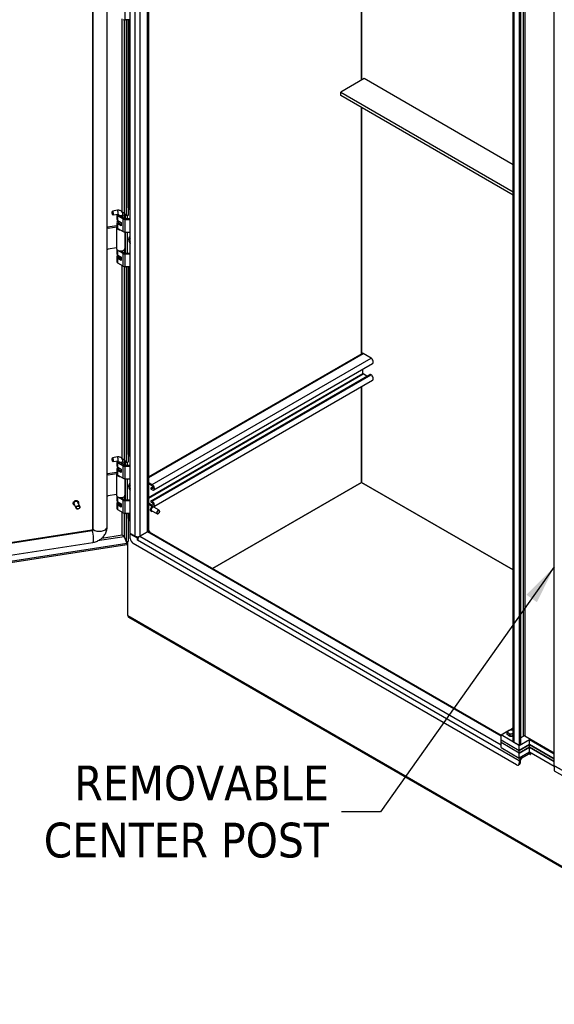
# Model space of a CAD drawing. Extents: x 784 to 1207, y 24 to 294.
# Tile 167 of 217: x 1127 to 1154, y 93 to 142. Entities that reach past the tile are written whole.
import ezdxf

# ---------------------------------------------------------------- set-up
doc = ezdxf.new("R2010")
doc.units = 0
doc.header["$LTSCALE"] = 4
doc.header["$MEASUREMENT"] = 0
doc.layers.get('0').update_dxf_attribs({"linetype": 'CONTINUOUS'})
doc.styles.add('ROMANS', font='romans.shx')
doc.dimstyles.new('Default (ANSI)$7', dxfattribs={"dimscale": 20, "dimtxt": 0.07, "dimasz": 0.098425, "dimexe": 0.125, "dimexo": 0.0625, "dimgap": 0.031496, "dimtad": 0, "dimtih": 1, "dimtoh": 1, "dimrnd": 1e-08, "dimzin": 0, "dimdsep": 46, "dimtxsty": 'ROMANS', "dimblk": 'Filled-1', "dimcen": 0.09, "dimdle": 0.393701, "dimclrd": 256, "dimclre": 256, "dimclrt": 256, "dimadec": 0, "dimazin": 0, "dimtfac": 0.928571, "dimtofl": 0, "dimtmove": 0, "dimatfit": 3, "dimfxl": 1, "dimtolj": 1, "dimtzin": 0, "dimlwd": -1, "dimlwe": -1, "dimarcsym": 0})

# ---------------------------------------------------------------- blocks, each defined once
blk = doc.blocks.new('Filled-1')
at = {"color": 0}
for p, q in [((0, 0), (-1, 0.179)), ((-1, 0.179), (-1, -0.179)), ((-1, 0), (0, 0)), ((-1, -0.179), (0, 0))]:
    blk.add_line(p, q, dxfattribs=at)
at = {"color": 0, "flags": 128}
blk.add_lwpolyline([(-1, -0.179), (0, 0), (-1, 0.179), (-1, -0.179)], dxfattribs=at)
at = {"color": 0}
blk.add_solid([(-1, -0.179), (0, 0), (-1, 0.179), (-1, -0.179)], dxfattribs=at)

msp = doc.modelspace()

# ---------------------------------------------------------------- linework, layer by layer
for p, q in [((1130.332, 116.745), (1130.332, 170.695)), ((1130.346, 116.716), (1130.346, 170.668)), ((1131.051, 116.827), (1131.051, 170.778)), ((1131.051, 116.825), (1131.051, 170.776)), ((1132.217, 116.52), (1132.217, 170.527)), ((1132.468, 116.374), (1132.468, 170.382)), ((1132.701, 170.326), (1132.701, 116.374)), ((1133.081, 116.593), (1133.081, 170.107)), ((1133.129, 170.079), (1133.129, 116.661)), ((1151.535, 106.037), (1151.535, 158.736)), ((1151.576, 158.712), (1151.576, 105.98)), ((1151.846, 158.556), (1151.846, 105.824)), ((1151.907, 158.592), (1151.907, 105.86)), ((1152.054, 106.299), (1152.054, 158.676)), ((1152.128, 158.719), (1152.128, 106.299)), ((1153.614, 104.804), (1153.614, 157.536)), ((1143.89, 139.377), (1143.89, 149.865)), ((1143.89, 149.865), (1143.89, 139.377)), ((1131.949, 142.406), (1131.949, 143.044)), ((1131.806, 132.711), (1131.806, 142.456)), ((1131.901, 142.411), (1131.901, 132.663)), ((1132.217, 142.406), (1131.949, 142.406)), ((1132.02, 132.539), (1132.02, 142.406)), ((1132.104, 142.406), (1132.104, 132.552)), ((1132.116, 132.933), (1132.116, 142.406)), ((1132.176, 142.406), (1132.176, 132.936)), ((1144.013, 139.448), (1142.835, 138.767)), ((1151.535, 135.105), (1144.013, 139.448)), ((1142.835, 138.767), (1151.535, 133.744)), ((1142.835, 138.597), (1142.835, 138.767)), ((1151.535, 133.574), (1142.835, 138.597)), ((1143.89, 125.584), (1143.89, 137.988)), ((1143.89, 137.988), (1143.89, 125.584)), ((1131.31, 132.761), (1131.316, 132.77)), ((1131.564, 132.811), (1131.321, 132.773)), ((1131.338, 132.576), (1131.347, 132.569)), ((1131.596, 132.605), (1131.352, 132.568)), ((1131.532, 132.595), (1131.532, 132.37)), ((1131.59, 132.523), (1131.651, 132.558)), ((1131.627, 132.579), (1131.627, 132.602)), ((1131.651, 132.558), (1131.912, 132.407)), ((1131.872, 132.685), (1131.827, 132.66)), ((1131.835, 132.579), (1131.835, 132.604)), ((1131.93, 132.604), (1131.93, 132.401)), ((1131.98, 132.399), (1131.98, 132.626)), ((1131.98, 132.626), (1132.02, 132.539)), ((1132.127, 132.939), (1132.104, 132.926)), ((1132.118, 132.899), (1132.179, 132.934)), ((1132.118, 132.899), (1132.217, 132.842)), ((1132.179, 132.934), (1132.217, 132.912)), ((1131.532, 132.2), (1131.532, 131.966)), ((1131.59, 132.289), (1131.59, 132.523)), ((1131.59, 132.523), (1131.851, 132.372)), ((1131.59, 132.289), (1131.76, 132.191)), ((1131.59, 132.119), (1131.651, 132.154)), ((1131.76, 132.02), (1131.59, 132.119)), ((1131.59, 131.885), (1131.59, 132.119)), ((1131.627, 132.175), (1131.627, 132.268)), ((1131.651, 132.154), (1131.76, 132.091)), ((1131.76, 132.495), (1131.76, 132.541)), ((1131.76, 132.541), (1131.783, 132.493)), ((1131.76, 132.191), (1131.76, 132.02)), ((1131.76, 132.137), (1131.76, 132.137)), ((1131.76, 132.091), (1131.76, 132.137)), ((1131.783, 132.482), (1131.783, 132.493)), ((1131.851, 132.372), (1131.912, 132.407)), ((1131.851, 131.734), (1131.851, 132.372)), ((1131.949, 132.399), (1132.217, 132.399)), ((1131.949, 132.349), (1131.949, 132.399)), ((1131.949, 132.349), (1132.217, 132.349)), ((1131.949, 131.711), (1131.949, 132.349)), ((1132.104, 132.552), (1132.02, 132.539)), ((1132.064, 132.546), (1132.064, 132.399)), ((1131.068, 131.969), (1131.532, 132.041)), ((1131.094, 131.914), (1131.068, 131.969)), ((1131.094, 131.914), (1131.532, 131.981)), ((1131.518, 131.945), (1131.518, 130.882)), ((1131.532, 131.971), (1131.524, 131.972)), ((1131.59, 131.885), (1131.851, 131.734)), ((1131.943, 131.711), (1131.943, 130.882)), ((1131.949, 131.711), (1132.217, 131.711)), ((1131.98, 130.655), (1131.98, 131.711)), ((1132.064, 131.711), (1132.064, 130.655)), ((1131.518, 130.916), (1131.094, 130.85)), ((1131.532, 130.839), (1131.532, 130.627)), ((1131.59, 130.779), (1131.6, 130.785)), ((1131.851, 130.628), (1131.59, 130.779)), ((1131.59, 130.545), (1131.59, 130.779)), ((1131.747, 130.759), (1131.912, 130.664)), ((1131.76, 130.752), (1131.76, 130.76)), ((1131.783, 130.749), (1131.777, 130.762)), ((1131.783, 130.739), (1131.783, 130.749)), ((1131.851, 130.628), (1131.912, 130.664)), ((1131.851, 129.991), (1131.851, 130.628)), ((1131.93, 130.839), (1131.93, 130.657)), ((1131.949, 130.605), (1131.949, 130.655)), ((1131.949, 130.655), (1132.217, 130.655)), ((1132.217, 130.605), (1131.949, 130.605)), ((1131.949, 129.967), (1131.949, 130.605)), ((1131.532, 130.456), (1131.532, 130.223)), ((1131.63, 130.427), (1131.572, 130.524)), ((1131.59, 130.545), (1131.76, 130.447)), ((1131.59, 130.375), (1131.651, 130.41)), ((1131.76, 130.277), (1131.59, 130.375)), ((1131.59, 130.141), (1131.59, 130.375)), ((1131.851, 129.991), (1131.59, 130.141)), ((1131.628, 130.43), (1131.628, 130.431)), ((1131.651, 130.41), (1131.76, 130.348)), ((1131.676, 130.406), (1131.663, 130.404)), ((1131.666, 130.487), (1131.666, 130.501)), ((1131.666, 130.487), (1131.678, 130.478)), ((1131.678, 130.477), (1131.673, 130.474)), ((1131.678, 130.464), (1131.678, 130.494)), ((1131.715, 130.473), (1131.715, 130.382)), ((1131.76, 130.447), (1131.76, 130.277)), ((1131.76, 130.393), (1131.76, 130.394)), ((1131.76, 130.348), (1131.76, 130.394)), ((1131.806, 120.272), (1131.806, 130.017)), ((1131.901, 129.972), (1131.901, 120.225)), ((1132.217, 129.967), (1131.949, 129.967)), ((1132.02, 120.1), (1132.02, 129.967)), ((1132.104, 129.967), (1132.104, 120.113)), ((1132.116, 120.494), (1132.116, 129.967)), ((1132.176, 129.967), (1132.176, 120.497)), ((1133.129, 119.371), (1143.912, 125.597)), ((1133.129, 119.336), (1143.964, 125.591)), ((1133.318, 118.98), (1144.366, 125.359)), ((1144.366, 125.359), (1143.964, 125.591)), ((1133.398, 118.71), (1144.446, 125.089)), ((1143.953, 124.577), (1143.953, 124.804)), ((1133.129, 118.328), (1143.953, 124.577)), ((1133.129, 118.302), (1143.964, 124.558)), ((1133.264, 118.157), (1144.312, 124.536)), ((1133.286, 118.155), (1144.334, 124.534)), ((1133.318, 118.137), (1144.366, 124.515)), ((1133.398, 117.867), (1144.446, 124.246)), ((1144.157, 124.446), (1143.964, 124.558)), ((1144.366, 124.515), (1144.334, 124.534)), ((1143.89, 119.092), (1143.89, 123.925)), ((1143.89, 123.925), (1143.89, 119.092)), ((1131.31, 120.322), (1131.316, 120.331)), ((1131.564, 120.372), (1131.321, 120.335)), ((1131.596, 120.166), (1131.352, 120.129)), ((1131.532, 120.157), (1131.532, 119.931)), ((1131.627, 120.141), (1131.627, 120.163)), ((1131.872, 120.246), (1131.827, 120.221)), ((1131.835, 120.141), (1131.835, 120.165)), ((1131.93, 120.165), (1131.93, 119.962)), ((1131.98, 120.187), (1132.02, 120.1)), ((1131.98, 119.96), (1131.98, 120.187)), ((1132.127, 120.5), (1132.104, 120.487)), ((1132.118, 120.46), (1132.179, 120.495)), ((1132.118, 120.46), (1132.217, 120.403)), ((1132.179, 120.495), (1132.217, 120.473)), ((1131.338, 120.137), (1131.347, 120.13)), ((1131.532, 119.761), (1131.532, 119.527)), ((1131.59, 120.084), (1131.651, 120.119)), ((1131.59, 119.85), (1131.59, 120.084)), ((1131.59, 120.084), (1131.851, 119.933)), ((1131.59, 119.85), (1131.76, 119.752)), ((1131.59, 119.68), (1131.651, 119.715)), ((1131.76, 119.582), (1131.59, 119.68)), ((1131.59, 119.446), (1131.59, 119.68)), ((1131.627, 119.737), (1131.627, 119.829)), ((1131.651, 120.119), (1131.912, 119.969)), ((1131.651, 119.715), (1131.76, 119.652)), ((1131.76, 120.056), (1131.76, 120.102)), ((1131.76, 120.102), (1131.783, 120.054)), ((1131.76, 119.752), (1131.76, 119.582)), ((1131.76, 119.698), (1131.76, 119.698)), ((1131.76, 119.652), (1131.76, 119.698)), ((1131.783, 120.043), (1131.783, 120.054)), ((1131.851, 119.933), (1131.912, 119.969)), ((1131.851, 119.295), (1131.851, 119.933)), ((1131.949, 119.96), (1132.217, 119.96)), ((1131.949, 119.91), (1131.949, 119.96)), ((1131.949, 119.91), (1132.217, 119.91)), ((1131.949, 119.272), (1131.949, 119.91)), ((1132.104, 120.113), (1132.02, 120.1)), ((1132.064, 120.107), (1132.064, 119.96)), ((1131.068, 119.53), (1131.532, 119.602)), ((1131.094, 119.475), (1131.068, 119.53)), ((1131.094, 119.475), (1131.532, 119.542)), ((1131.518, 119.506), (1131.518, 118.443)), ((1131.532, 119.532), (1131.524, 119.533)), ((1131.59, 119.446), (1131.851, 119.295)), ((1131.943, 119.272), (1131.943, 118.443)), ((1131.949, 119.272), (1132.217, 119.272)), ((1131.98, 118.216), (1131.98, 119.272)), ((1132.064, 119.272), (1132.064, 118.216)), ((1133.129, 119.089), (1133.318, 118.98)), ((1133.318, 118.908), (1133.129, 119.017)), ((1133.263, 118.811), (1133.356, 118.865)), ((1133.286, 118.809), (1133.362, 118.853)), ((1133.286, 118.809), (1133.318, 118.79)), ((1133.318, 118.718), (1133.286, 118.737)), ((1133.318, 118.79), (1133.369, 118.82)), ((1136.37, 114.75), (1143.89, 119.092)), ((1143.89, 119.092), (1136.37, 114.75)), ((1143.89, 119.092), (1151.535, 114.678)), ((1151.535, 114.678), (1143.89, 119.092)), ((1131.518, 118.477), (1131.094, 118.412)), ((1131.532, 118.4), (1131.532, 118.188)), ((1131.59, 118.34), (1131.6, 118.346)), ((1131.851, 118.19), (1131.59, 118.34)), ((1131.59, 118.106), (1131.59, 118.34)), ((1131.747, 118.321), (1131.912, 118.225)), ((1131.76, 118.313), (1131.76, 118.321)), ((1131.783, 118.311), (1131.777, 118.323)), ((1131.783, 118.3), (1131.783, 118.311)), ((1131.851, 118.19), (1131.912, 118.225)), ((1131.851, 117.552), (1131.851, 118.19)), ((1131.93, 118.4), (1131.93, 118.218)), ((1131.949, 118.166), (1131.949, 118.216)), ((1131.949, 118.216), (1132.217, 118.216)), ((1132.217, 118.166), (1131.949, 118.166)), ((1131.949, 117.528), (1131.949, 118.166)), ((1129.342, 117.991), (1129.341, 117.994)), ((1129.476, 117.787), (1129.377, 118.002)), ((1129.665, 117.875), (1129.566, 118.09)), ((1129.597, 118.109), (1129.595, 118.112)), ((1131.532, 118.018), (1131.532, 117.784)), ((1131.63, 117.988), (1131.572, 118.085)), ((1131.59, 118.106), (1131.76, 118.008)), ((1131.59, 117.936), (1131.651, 117.972)), ((1131.76, 117.838), (1131.59, 117.936)), ((1131.59, 117.702), (1131.59, 117.936)), ((1131.851, 117.552), (1131.59, 117.702)), ((1131.628, 117.991), (1131.628, 117.992)), ((1131.651, 117.972), (1131.76, 117.909)), ((1131.676, 117.967), (1131.663, 117.965)), ((1131.666, 118.048), (1131.666, 118.062)), ((1131.666, 118.048), (1131.678, 118.039)), ((1131.678, 118.038), (1131.673, 118.035)), ((1131.678, 118.026), (1131.678, 118.055)), ((1131.715, 118.034), (1131.715, 117.943)), ((1131.76, 118.008), (1131.76, 117.838)), ((1131.76, 117.955), (1131.76, 117.955)), ((1131.76, 117.909), (1131.76, 117.955)), ((1133.129, 118.055), (1133.318, 117.947)), ((1133.318, 117.875), (1133.129, 117.983)), ((1133.286, 118.155), (1133.318, 118.137)), ((1133.318, 118.064), (1133.286, 118.083)), ((1133.318, 117.947), (1133.369, 117.976)), ((1133.67, 117.685), (1133.398, 117.842)), ((1131.806, 116.441), (1131.806, 117.578)), ((1131.901, 117.533), (1131.901, 116.346)), ((1132.217, 117.528), (1131.949, 117.528)), ((1132.02, 116.089), (1132.02, 117.528)), ((1132.104, 117.528), (1132.104, 116.102)), ((1132.104, 117.295), (1132.116, 117.301)), ((1132.116, 117.275), (1132.104, 117.281)), ((1132.104, 117.199), (1132.133, 117.216)), ((1132.217, 117.121), (1132.104, 117.186)), ((1132.116, 117.263), (1132.116, 117.528)), ((1132.176, 117.528), (1132.176, 117.18)), ((1132.217, 117.156), (1132.176, 117.18)), ((1133.271, 117.633), (1133.267, 117.635)), ((1133.566, 117.504), (1133.294, 117.661)), ((1133.627, 117.515), (1133.618, 117.509)), ((1133.692, 117.626), (1133.692, 117.637)), ((1106.622, 113.041), (1130.275, 116.701)), ((1106.625, 113.004), (1130.296, 116.666)), ((1131.901, 116.345), (1130.567, 116.139)), ((1130.785, 116.283), (1131.806, 116.441)), ((1131.901, 116.346), (1132.02, 116.089)), ((1131.901, 116.345), (1132.047, 116.03)), ((1132.468, 116.374), (1132.217, 116.52)), ((1132.217, 116.484), (1132.247, 116.502)), ((1132.585, 116.272), (1132.217, 116.484)), ((1132.217, 116.264), (1132.217, 116.484)), ((1132.578, 116.346), (1132.636, 116.313)), ((1132.623, 116.294), (1132.585, 116.272)), ((1132.585, 116.172), (1132.585, 116.272)), ((1132.585, 116.172), (1132.585, 116.172)), ((1151.846, 105.052), (1132.585, 116.172)), ((1132.585, 116.172), (1132.585, 116.172)), ((1132.585, 116.172), (1132.585, 116.172)), ((1132.701, 116.374), (1133.081, 116.593)), ((1133.081, 116.593), (1132.701, 116.374)), ((1132.701, 116.374), (1150.925, 105.853)), ((1150.925, 106.291), (1133.081, 116.593)), ((1133.109, 116.606), (1133.103, 116.609)), ((1133.129, 116.665), (1133.188, 116.631)), ((1133.188, 116.631), (1133.149, 116.608)), ((1133.164, 116.602), (1150.925, 106.347)), ((1133.188, 116.631), (1133.188, 116.587)), ((1106.958, 112.078), (1132.047, 115.96)), ((1106.995, 112.155), (1132.047, 116.03)), ((1107.057, 112.464), (1130.318, 116.062)), ((1132.104, 116.102), (1132.02, 116.089)), ((1132.047, 116.03), (1132.047, 115.96)), ((1132.093, 112.376), (1132.093, 116.1)), ((1151.699, 104.846), (1132.364, 116.009)), ((1132.093, 112.376), (1165.926, 92.843)), ((1132.093, 112.376), (1132.093, 112.351)), ((1132.093, 112.351), (1132.095, 112.35)), ((1165.926, 92.774), (1132.135, 112.283)), ((1150.925, 106.356), (1151.276, 106.558)), ((1151.846, 105.824), (1150.925, 106.356)), ((1150.925, 106.101), (1150.925, 106.356)), ((1151.238, 106.384), (1151.238, 106.465)), ((1151.312, 106.341), (1151.238, 106.384)), ((1151.387, 106.298), (1151.312, 106.341)), ((1151.352, 106.602), (1151.535, 106.708)), ((1151.387, 106.298), (1151.387, 106.379)), ((1151.488, 106.314), (1151.387, 106.298)), ((1151.535, 106.321), (1151.488, 106.314)), ((1151.907, 106.214), (1152.054, 106.299)), ((1153.614, 105.441), (1152.128, 106.299)), ((1150.925, 106.101), (1151.846, 105.569)), ((1150.925, 106.101), (1151.846, 105.569)), ((1150.925, 105.973), (1150.925, 106.101)), ((1151.846, 105.442), (1150.925, 105.973)), ((1150.925, 105.718), (1150.925, 105.973)), ((1151.846, 105.442), (1150.925, 105.973)), ((1151.846, 105.824), (1151.576, 105.98)), ((1151.846, 105.824), (1152.362, 106.122)), ((1152.362, 105.867), (1151.846, 105.569)), ((1151.846, 105.569), (1152.362, 105.867)), ((1151.907, 105.86), (1151.846, 105.824)), ((1151.846, 105.569), (1151.846, 105.824)), ((1152.362, 106.122), (1153.614, 105.399)), ((1152.362, 105.867), (1152.362, 106.122)), ((1153.614, 105.144), (1152.362, 105.867)), ((1152.362, 105.867), (1153.614, 105.144)), ((1152.362, 105.739), (1152.362, 105.867)), ((1150.925, 105.718), (1151.846, 105.186)), ((1151.846, 105.442), (1152.362, 105.739)), ((1152.362, 105.739), (1151.846, 105.442)), ((1151.846, 105.442), (1151.846, 105.569)), ((1152.362, 105.484), (1151.846, 105.186)), ((1151.846, 105.186), (1151.846, 105.442)), ((1152.342, 105.473), (1151.963, 105.254)), ((1151.963, 105.183), (1152.342, 105.402)), ((1151.963, 105.254), (1151.963, 105.183)), ((1152.342, 105.402), (1152.342, 105.473)), ((1152.398, 105.37), (1152.342, 105.402)), ((1152.362, 105.739), (1153.614, 105.016)), ((1152.362, 105.484), (1152.362, 105.739)), ((1153.614, 105.016), (1152.362, 105.739)), ((1153.614, 104.761), (1152.362, 105.484)), ((1152.398, 105.37), (1152.407, 105.376)), ((1152.407, 105.458), (1152.407, 105.365)), ((1151.864, 104.871), (1151.803, 104.836)), ((1151.907, 105.087), (1151.846, 105.052)), ((1151.846, 105.052), (1151.846, 104.931)), ((1151.907, 104.967), (1151.846, 104.931)), ((1151.907, 104.967), (1151.907, 105.087)), ((1154.535, 104.272), (1153.614, 104.804)), ((1153.614, 104.804), (1153.614, 104.549)), ((1153.884, 104.648), (1153.614, 104.804)), ((1153.614, 104.549), (1154.535, 104.017))]:
    msp.add_line(p, q)
for centre, major_axis, ratio, start_param, end_param in [((1131.949, 142.486), (-0.139, 0), 0.57735, 0.785398, 1.570796), ((1131.336, 132.671), (0.016, -0.103), 0.211325, 6.065257, 9.642707), ((1131.731, 132.604), (-0.199, 0), 0.57735, 0.074459, 0.785398), ((1131.58, 132.708), (0.016, -0.103), 0.211325, 0, 3.141593), ((1131.731, 132.604), (-0.113, 0), 0.57735, 6.266476, 7.068583), ((1131.731, 132.604), (-0.104, 0), 0.57735, 0.031379, 3.141593), ((1131.731, 132.604), (0.113, 0), 0.57735, 4.974792, 6.709205), ((1131.731, 132.604), (0.199, 0), 0.57735, 4.974792, 7.068583), ((1131.731, 132.604), (-0.199, 0), 0.57735, 3.926991, 4.329755), ((1132.118, 132.814), (0.0521, -0.0902), 0.57735, 2.356194, 2.53906), ((1132.179, 132.849), (-0.0521, 0.0902), 0.57735, 5.497787, 6.283185), ((1131.731, 132.2), (-0.199, 0), 0.57735, 5.451746, 7.068583), ((1131.731, 132.37), (-0.199, 0), 0.57735, 0, 0.785398), ((1131.731, 132.2), (-0.113, 0), 0.57735, 5.895869, 7.068583), ((1131.731, 132.2), (0.113, 0), 0.57735, 4.974792, 4.975816), ((1131.949, 132.429), (0.139, 0), 0.57735, 3.926991, 4.712389), ((1131.949, 132.429), (0.0521, 0), 0.57735, 3.926991, 4.712389), ((1131.068, 131.927), (-0.0472, -0.0219), 0.788675, 4.36151, 4.715347), ((1131.094, 131.871), (0.0472, 0.0219), 0.788675, 1.219917, 2.257075), ((1131.731, 131.945), (-0.213, 0), 0.57735, 6.057803, 7.687158), ((1131.731, 131.966), (-0.199, 0), 0.57735, 0, 0.785398), ((1131.949, 131.791), (0.139, 0), 0.57735, 3.926991, 4.712389), ((1132.339, 131.24), (-0.142, 0.246), 0.57735, 6.151494, 7.985673), ((1132.332, 131.236), (-0.132, 0.229), 0.57735, 6.165701, 6.939285), ((1132.308, 131.222), (-0.098, 0.169), 0.57735, 6.220072, 7.917095), ((1132.314, 131.226), (-0.087, 0.151), 0.57735, 0.131564, 1.439233), ((1131.094, 130.893), (-0.0472, -0.0219), 0.788675, 0.182758, 1.219917), ((1131.731, 130.882), (-0.213, 0), 0.57735, 0, 1.832596), ((1131.731, 130.627), (-0.199, 0), 0.57735, 0, 0.785398), ((1131.731, 130.86), (-0.199, 0), 0.57735, 0.285566, 0.785398), ((1131.731, 130.86), (0.199, 0), 0.57735, 4.974792, 5.997619), ((1131.731, 130.882), (0.213, 0), 0.57735, 4.974188, 6.283185), ((1131.949, 130.685), (-0.139, 0), 0.57735, 0.785398, 1.570796), ((1131.949, 130.685), (0.0521, 0), 0.57735, 3.926991, 4.712389), ((1131.731, 130.456), (-0.199, 0), 0.57735, 5.64268, 7.068583), ((1131.731, 130.223), (-0.199, 0), 0.57735, 0, 0.785398), ((1131.731, 130.556), (-0.168, 0), 0.57735, 0.336017, 0.499034), ((1131.731, 130.456), (-0.113, 0), 0.57735, 0.204924, 0.785398), ((1131.731, 130.456), (-0.113, 0), 0.57735, 5.416215, 5.811591), ((1131.731, 130.441), (0.103, 0), 0.57735, 2.252696, 2.620284), ((1131.731, 130.441), (-0.0817, 0), 0.57735, 5.497787, 6.229382), ((1131.731, 130.441), (0.0817, 0), 0.57735, 3.976984, 4.513219), ((1131.731, 130.441), (0.0817, 0), 0.57735, 3.97874, 4.513219), ((1131.731, 130.464), (-0.0525, 0), 0.57735, 0, 1.257942), ((1131.731, 130.441), (-0.103, 0), 0.57735, 1.216427, 1.412495), ((1131.731, 130.456), (0.113, 0), 0.57735, 4.974792, 4.975816), ((1131.949, 130.047), (-0.139, 0), 0.57735, 0.785398, 1.570796), ((1143.964, 125.506), (-0.0521, 0.0902), 0.57735, 5.497787, 6.283185), ((1144.366, 125.228), (0.08, -0.139), 0.57735, 0, 2.356194), ((1143.964, 124.571), (-0.0079, 0.0137), 0.57735, 0.785398, 2.356194), ((1144.334, 124.498), (-0.0221, 0.0382), 0.57735, 5.497787, 6.283185), ((1144.366, 124.384), (0.08, -0.139), 0.57735, 0, 2.356194), ((1131.336, 120.232), (0.016, -0.103), 0.211325, 6.065257, 9.642707), ((1131.731, 120.165), (-0.199, 0), 0.57735, 0.074459, 0.785398), ((1131.58, 120.269), (0.016, -0.103), 0.211325, 0, 3.141593), ((1131.731, 120.165), (-0.113, 0), 0.57735, 6.266476, 7.068583), ((1131.731, 120.165), (-0.104, 0), 0.57735, 0.031379, 3.141593), ((1131.731, 120.165), (0.113, 0), 0.57735, 4.974792, 6.709205), ((1131.731, 120.165), (0.199, 0), 0.57735, 4.974792, 7.068583), ((1131.731, 120.165), (-0.199, 0), 0.57735, 3.926991, 4.329755), ((1132.118, 120.375), (0.0521, -0.0902), 0.57735, 2.356194, 2.53906), ((1132.179, 120.41), (-0.0521, 0.0902), 0.57735, 5.497787, 6.283185), ((1131.731, 119.761), (-0.199, 0), 0.57735, 5.451746, 7.068583), ((1131.731, 119.931), (-0.199, 0), 0.57735, 0, 0.785398), ((1131.731, 119.761), (-0.113, 0), 0.57735, 5.895869, 7.068583), ((1131.731, 119.761), (0.113, 0), 0.57735, 4.974792, 4.975816), ((1131.949, 119.99), (0.139, 0), 0.57735, 3.926991, 4.712389), ((1131.949, 119.99), (0.0521, 0), 0.57735, 3.926991, 4.712389), ((1131.068, 119.488), (-0.0472, -0.0219), 0.788675, 4.36151, 4.715347), ((1131.094, 119.432), (0.0472, 0.0219), 0.788675, 1.219917, 2.257075), ((1131.731, 119.506), (-0.213, 0), 0.57735, 6.057803, 7.687158), ((1131.731, 119.527), (-0.199, 0), 0.57735, 0, 0.785398), ((1131.949, 119.352), (0.139, 0), 0.57735, 3.926991, 4.712389), ((1132.339, 118.801), (-0.142, 0.246), 0.57735, 6.151494, 7.985673), ((1132.332, 118.798), (-0.132, 0.229), 0.57735, 6.165701, 6.939285), ((1132.308, 118.784), (-0.098, 0.169), 0.57735, 6.220072, 7.917095), ((1132.314, 118.787), (-0.087, 0.151), 0.57735, 0.131564, 1.439233), ((1133.286, 118.773), (-0.0221, 0.0382), 0.57735, 5.497787, 8.63938), ((1133.318, 118.849), (0.08, -0.139), 0.57735, 5.497787, 8.63938), ((1133.318, 118.849), (0.036, -0.0624), 0.57735, 5.497787, 8.63938), ((1129.468, 118.053), (-0.127, -0.059), 0.788675, 3.141593, 6.283185), ((1129.469, 118.05), (-0.127, -0.059), 0.788675, 3.141593, 6.283185), ((1129.471, 118.046), (-0.121, -0.056), 0.788675, 2.463573, 6.961205), ((1131.094, 118.454), (-0.0472, -0.0219), 0.788675, 0.182758, 1.219917), ((1131.731, 118.443), (-0.213, 0), 0.57735, 0, 1.832596), ((1131.731, 118.188), (-0.199, 0), 0.57735, 0, 0.785398), ((1131.731, 118.422), (-0.199, 0), 0.57735, 0.285566, 0.785398), ((1131.731, 118.422), (0.199, 0), 0.57735, 4.974792, 5.997619), ((1131.731, 118.443), (0.213, 0), 0.57735, 4.974188, 6.283185), ((1131.949, 118.246), (-0.139, 0), 0.57735, 0.785398, 1.570796), ((1131.949, 118.246), (0.0521, 0), 0.57735, 3.926991, 4.712389), ((1133.286, 118.119), (-0.0221, 0.0382), 0.57735, 5.497787, 8.63938), ((1129.471, 118.046), (-0.0945, -0.0439), 0.788675, 3.141593, 6.283185), ((1131.731, 118.018), (-0.199, 0), 0.57735, 5.64268, 7.068583), ((1131.731, 117.784), (-0.199, 0), 0.57735, 0, 0.785398), ((1131.731, 118.117), (-0.168, 0), 0.57735, 0.336017, 0.499034), ((1131.731, 118.018), (-0.113, 0), 0.57735, 0.204924, 0.785398), ((1131.731, 118.018), (-0.113, 0), 0.57735, 5.416215, 5.811591), ((1131.731, 118.002), (0.103, 0), 0.57735, 2.252696, 2.620284), ((1131.731, 118.002), (-0.0817, 0), 0.57735, 5.497787, 6.229382), ((1131.731, 118.002), (0.0817, 0), 0.57735, 3.976984, 4.513219), ((1131.731, 118.002), (0.0817, 0), 0.57735, 3.97874, 4.513219), ((1131.731, 118.026), (-0.0525, 0), 0.57735, 0, 1.257942), ((1131.731, 118.002), (-0.103, 0), 0.57735, 1.216427, 1.412495), ((1131.731, 118.018), (0.113, 0), 0.57735, 4.974792, 4.975816), ((1133.337, 117.757), (-0.07, -0.122), 0.57735, 3.986457, 6.283185), ((1133.341, 117.754), (-0.07, -0.122), 0.57735, 3.980408, 6.283185), ((1133.346, 117.752), (-0.067, -0.116), 0.57735, 3.906913, 6.961205), ((1133.346, 117.752), (-0.0521, -0.0902), 0.57735, 3.141593, 6.283185), ((1133.318, 118.006), (0.08, -0.139), 0.57735, 5.497787, 8.63938), ((1133.318, 118.006), (0.036, -0.0624), 0.57735, 5.497787, 8.63938), ((1133.346, 117.752), (0.067, 0.116), 0.57735, 5.605165, 6.390701), ((1133.618, 117.595), (0.0521, 0.0902), 0.57735, 5.497787, 10.210176), ((1131.949, 117.608), (-0.139, 0), 0.57735, 0.785398, 1.570796), ((1132.32, 117.263), (-0.204, 0), 0.57735, 0, 0.785398), ((1130.289, 116.607), (-0.0145, 0.094), 0.211325, 5.362011, 6.283185), ((1130.296, 116.708), (0.0472, 0.0219), 0.788675, 4.36151, 5.932306), ((1130.427, 116.745), (-0.0951, 0), 0.57735, 0, 0.551059), ((1130.66, 116.854), (0.394, 0), 0.57735, 3.792918, 6.155459), ((1130.296, 116.708), (0.709, 0.329), 0.788675, 5.728603, 5.932306), ((1130.956, 116.827), (0.0951, 0), 0.57735, 6.255725, 6.283185), ((1130.257, 116.452), (0.06, -0.389), 0.211325, 0, 2.120153), ((1132.364, 116.179), (-0.104, 0.18), 0.57735, 0.785398, 2.356194), ((1132.585, 116.442), (-0.165, 0), 0.57735, 0.785398, 2.356194), ((1132.701, 116.24), (0.082, 0.143), 0.57735, 0.785398, 2.356194), ((1132.965, 116.661), (0.165, 0), 0.57735, 5.497787, 6.283185), ((1133.081, 116.459), (0.082, 0.143), 0.57735, 0, 0.785398), ((1132.237, 112.46), (-0.102, -0.177), 0.57735, 5.497787, 6.283185), ((1151.441, 106.509), (-0.183, 0), 0.57735, 6.021386, 7.068583), ((1151.441, 106.509), (-0.183, 0), 0.57735, 4.974188, 6.021386), ((1151.441, 106.398), (-0.183, 0), 0.57735, 0.302875, 2.113807), ((1151.441, 106.509), (0.183, 0), 0.57735, 3.926991, 4.974188), ((1151.441, 106.509), (-0.183, 0), 0.57735, 4.169379, 4.974188), ((1151.441, 106.509), (0.183, 0), 0.57735, 4.974188, 5.255399), ((1152.091, 106.277), (0.0521, 0), 0.57735, 0.785398, 2.356194), ((1151.674, 106.037), (-0.139, 0), 0.57735, 0, 0.785398), ((1151.963, 105.119), (-0.082, -0.143), 0.57735, 3.926991, 5.497787), ((1152.342, 105.338), (-0.082, -0.143), 0.57735, 3.743578, 3.926991), ((1152.342, 105.338), (0.0391, 0.0677), 0.57735, 5.497787, 7.068583), ((1152.402, 105.368), (0.00326, -0.00564), 0.57735, 3.926991, 7.068583), ((1151.699, 105.016), (0.104, -0.18), 0.57735, 5.497787, 7.068583), ((1151.76, 105.052), (0.104, -0.18), 0.57735, 0, 0.785398), ((1151.963, 105.119), (0.0391, 0.0677), 0.57735, 0.785398, 2.356194)]:
    msp.add_ellipse(centre, major_axis=major_axis, ratio=ratio, start_param=start_param, end_param=end_param)
for centre, major_axis, ratio in [((1131.328, 132.669), (-0.0147, 0.0947), 0.211325), ((1131.328, 120.23), (-0.0147, 0.0947), 0.211325), ((1129.571, 117.831), (-0.0945, -0.0439), 0.788675), ((1129.574, 117.824), (-0.0826, -0.0383), 0.788675), ((1133.627, 117.589), (-0.0455, -0.0789), 0.57735)]:
    msp.add_ellipse(centre, major_axis=major_axis, ratio=ratio)
for points, knots in [([(1131.835, 132.604), (1131.835, 132.628), (1131.831, 132.652), (1131.815, 132.697), (1131.803, 132.717), (1131.773, 132.752), (1131.755, 132.768), (1131.715, 132.792), (1131.692, 132.802), (1131.644, 132.813), (1131.619, 132.815), (1131.584, 132.814), (1131.574, 132.813), (1131.564, 132.811)], [3.141593, 3.141593, 3.141593, 3.141593, 3.42814, 3.42814, 3.698402, 3.698402, 3.974175, 3.974175, 4.273502, 4.273502, 4.587661, 4.587661, 4.712389, 4.712389, 4.712389, 4.712389]), ([(1131.628, 132.601), (1131.628, 132.601), (1131.627, 132.602), (1131.623, 132.604), (1131.62, 132.605), (1131.613, 132.606), (1131.609, 132.606), (1131.602, 132.606), (1131.599, 132.606), (1131.596, 132.605)], [3.7752422, 3.7752422, 3.7752422, 3.7752422, 4.0840704, 4.0840704, 4.3521674, 4.3521674, 4.5726519, 4.5726519, 4.712389, 4.712389, 4.712389, 4.712389]), ([(1132.217, 131.129), (1132.202, 131.15), (1132.19, 131.172), (1132.167, 131.222), (1132.157, 131.25), (1132.146, 131.308), (1132.144, 131.337), (1132.147, 131.368), (1132.147, 131.37), (1132.147, 131.371)], [2.212446, 2.212446, 2.212446, 2.212446, 2.519442, 2.519442, 2.885321, 2.885321, 3.2512, 3.2512, 3.270891, 3.270891, 3.270891, 3.270891]), ([(1131.56, 130.567), (1131.56, 130.566), (1131.56, 130.565), (1131.56, 130.563), (1131.56, 130.563), (1131.56, 130.563), (1131.56, 130.562)], [-0.01381006, -0.01381006, -0.01381006, -0.01381006, 0, 0, 0, 0.00421881, 0.00421881, 0.00421881, 0.00421881]), ([(1131.56, 130.562), (1131.56, 130.56), (1131.56, 130.557), (1131.561, 130.551), (1131.562, 130.549), (1131.563, 130.543), (1131.564, 130.541), (1131.566, 130.536), (1131.567, 130.533), (1131.569, 130.528), (1131.571, 130.526), (1131.572, 130.524)], [1.3402706, 1.3402706, 1.3402706, 1.3402706, 1.4012192, 1.4012192, 1.4621679, 1.4621679, 1.5231165, 1.5231165, 1.5840651, 1.5840651, 1.6450138, 1.6450138, 1.6450138, 1.6450138]), ([(1131.583, 130.509), (1131.583, 130.509), (1131.583, 130.51), (1131.581, 130.513), (1131.58, 130.517), (1131.58, 130.52), (1131.58, 130.523), (1131.581, 130.527), (1131.584, 130.534), (1131.586, 130.537), (1131.59, 130.541), (1131.591, 130.542), (1131.593, 130.544)], [-0.0403438, -0.0403438, -0.0403438, -0.0403438, -0.0356783, -0.0356783, 0, 0, 0, 0.0356757, 0.0356757, 0.0716725, 0.0716725, 0.0875589, 0.0875589, 0.0875589, 0.0875589]), ([(1131.608, 130.535), (1131.608, 130.535), (1131.607, 130.534), (1131.605, 130.533), (1131.604, 130.532), (1131.601, 130.53), (1131.6, 130.528), (1131.599, 130.526), (1131.599, 130.524), (1131.599, 130.523), (1131.599, 130.521), (1131.599, 130.52), (1131.6, 130.519), (1131.6, 130.519), (1131.6, 130.518)], [-0.04931733, -0.04931733, -0.04931733, -0.04931733, -0.04428423, -0.04428423, -0.02924366, -0.02924366, -0.01453222, -0.01453222, 0, 0, 0, 0.01454194, 0.01454194, 0.01647846, 0.01647846, 0.01647846, 0.01647846]), ([(1131.835, 120.165), (1131.835, 120.189), (1131.831, 120.213), (1131.815, 120.258), (1131.803, 120.278), (1131.773, 120.314), (1131.755, 120.329), (1131.715, 120.354), (1131.692, 120.363), (1131.644, 120.374), (1131.619, 120.377), (1131.584, 120.375), (1131.574, 120.374), (1131.564, 120.372)], [3.141593, 3.141593, 3.141593, 3.141593, 3.42814, 3.42814, 3.698402, 3.698402, 3.974175, 3.974175, 4.273502, 4.273502, 4.587661, 4.587661, 4.712389, 4.712389, 4.712389, 4.712389]), ([(1131.628, 120.162), (1131.628, 120.162), (1131.627, 120.163), (1131.623, 120.165), (1131.62, 120.166), (1131.613, 120.167), (1131.609, 120.167), (1131.602, 120.167), (1131.599, 120.167), (1131.596, 120.166)], [3.7752422, 3.7752422, 3.7752422, 3.7752422, 4.0840704, 4.0840704, 4.3521674, 4.3521674, 4.5726519, 4.5726519, 4.712389, 4.712389, 4.712389, 4.712389]), ([(1132.217, 118.69), (1132.202, 118.711), (1132.19, 118.733), (1132.167, 118.783), (1132.157, 118.811), (1132.146, 118.869), (1132.144, 118.898), (1132.147, 118.929), (1132.147, 118.931), (1132.147, 118.932)], [2.212446, 2.212446, 2.212446, 2.212446, 2.519442, 2.519442, 2.885321, 2.885321, 3.2512, 3.2512, 3.270891, 3.270891, 3.270891, 3.270891]), ([(1129.341, 117.994), (1129.336, 118.004), (1129.333, 118.016), (1129.332, 118.04), (1129.333, 118.053), (1129.341, 118.078), (1129.348, 118.09), (1129.364, 118.113), (1129.374, 118.123), (1129.397, 118.142), (1129.41, 118.15), (1129.437, 118.162), (1129.452, 118.166), (1129.481, 118.171), (1129.496, 118.171), (1129.523, 118.167), (1129.537, 118.164), (1129.56, 118.152), (1129.571, 118.145), (1129.586, 118.129), (1129.591, 118.121), (1129.595, 118.112)], [4.854151, 4.854151, 4.854151, 4.854151, 5.16539, 5.16539, 5.479865, 5.479865, 5.799927, 5.799927, 6.123273, 6.123273, 6.447681, 6.447681, 6.772265, 6.772265, 7.096601, 7.096601, 7.419644, 7.419644, 7.738928, 7.738928, 7.995744, 7.995744, 7.995744, 7.995744]), ([(1129.407, 117.938), (1129.401, 117.939), (1129.395, 117.942), (1129.377, 117.95), (1129.367, 117.957), (1129.352, 117.974), (1129.346, 117.982), (1129.342, 117.991)], [4.1251259, 4.1251259, 4.1251259, 4.1251259, 4.2780515, 4.2780515, 4.5973353, 4.5973353, 4.8541508, 4.8541508, 4.8541508, 4.8541508]), ([(1129.597, 118.109), (1129.602, 118.098), (1129.605, 118.086), (1129.606, 118.062), (1129.604, 118.05), (1129.599, 118.033), (1129.597, 118.029), (1129.596, 118.025)], [1.7125582, 1.7125582, 1.7125582, 1.7125582, 2.0237974, 2.0237974, 2.3382722, 2.3382722, 2.4415831, 2.4415831, 2.4415831, 2.4415831]), ([(1131.56, 118.128), (1131.56, 118.127), (1131.56, 118.126), (1131.56, 118.125), (1131.56, 118.124), (1131.56, 118.124), (1131.56, 118.124)], [-0.01381006, -0.01381006, -0.01381006, -0.01381006, 0, 0, 0, 0.00421881, 0.00421881, 0.00421881, 0.00421881]), ([(1131.56, 118.124), (1131.56, 118.121), (1131.56, 118.118), (1131.561, 118.113), (1131.562, 118.11), (1131.563, 118.105), (1131.564, 118.102), (1131.566, 118.097), (1131.567, 118.094), (1131.569, 118.089), (1131.571, 118.087), (1131.572, 118.085)], [1.3402706, 1.3402706, 1.3402706, 1.3402706, 1.4012192, 1.4012192, 1.4621679, 1.4621679, 1.5231165, 1.5231165, 1.5840651, 1.5840651, 1.6450138, 1.6450138, 1.6450138, 1.6450138]), ([(1131.583, 118.07), (1131.583, 118.071), (1131.583, 118.071), (1131.581, 118.074), (1131.58, 118.078), (1131.58, 118.081), (1131.58, 118.084), (1131.581, 118.088), (1131.584, 118.095), (1131.586, 118.098), (1131.59, 118.102), (1131.591, 118.104), (1131.593, 118.105)], [-0.0403438, -0.0403438, -0.0403438, -0.0403438, -0.0356783, -0.0356783, 0, 0, 0, 0.0356757, 0.0356757, 0.0716725, 0.0716725, 0.0875589, 0.0875589, 0.0875589, 0.0875589]), ([(1131.608, 118.096), (1131.608, 118.096), (1131.607, 118.095), (1131.605, 118.094), (1131.604, 118.093), (1131.601, 118.091), (1131.6, 118.09), (1131.599, 118.087), (1131.599, 118.085), (1131.599, 118.084), (1131.599, 118.083), (1131.599, 118.081), (1131.6, 118.08), (1131.6, 118.08), (1131.6, 118.08)], [-0.04931733, -0.04931733, -0.04931733, -0.04931733, -0.04428423, -0.04428423, -0.02924366, -0.02924366, -0.01453222, -0.01453222, 0, 0, 0, 0.01454194, 0.01454194, 0.01647846, 0.01647846, 0.01647846, 0.01647846]), ([(1133.267, 117.635), (1133.26, 117.639), (1133.253, 117.646), (1133.243, 117.661), (1133.24, 117.671), (1133.236, 117.693), (1133.236, 117.706), (1133.239, 117.732), (1133.242, 117.746), (1133.252, 117.773), (1133.258, 117.787), (1133.273, 117.813), (1133.282, 117.825), (1133.301, 117.847), (1133.311, 117.856), (1133.324, 117.865), (1133.327, 117.867), (1133.329, 117.869)], [5.848322, 5.848322, 5.848322, 5.848322, 6.141229, 6.141229, 6.450105, 6.450105, 6.77591, 6.77591, 7.10386, 7.10386, 7.430482, 7.430482, 7.756534, 7.756534, 8.083235, 8.083235, 8.15587, 8.15587, 8.15587, 8.15587]), ([(1133.413, 117.875), (1133.42, 117.871), (1133.426, 117.865), (1133.435, 117.85), (1133.439, 117.84), (1133.441, 117.825), (1133.442, 117.821), (1133.442, 117.816)], [2.7229532, 2.7229532, 2.7229532, 2.7229532, 2.9996365, 2.9996365, 3.3085125, 3.3085125, 3.427296, 3.427296, 3.427296, 3.427296]), ([(1133.338, 117.636), (1133.333, 117.634), (1133.329, 117.632), (1133.313, 117.626), (1133.302, 117.625), (1133.285, 117.627), (1133.277, 117.629), (1133.271, 117.633)], [5.127755, 5.127755, 5.127755, 5.127755, 5.26965, 5.26965, 5.5948467, 5.5948467, 5.8483219, 5.8483219, 5.8483219, 5.8483219]), ([(1130.275, 116.701), (1130.279, 116.701), (1130.283, 116.702), (1130.292, 116.705), (1130.297, 116.707), (1130.305, 116.712), (1130.309, 116.714), (1130.316, 116.72), (1130.319, 116.723), (1130.325, 116.728), (1130.327, 116.731), (1130.33, 116.736), (1130.331, 116.739), (1130.332, 116.743), (1130.332, 116.744), (1130.332, 116.745), (1130.332, 116.745), (1130.332, 116.745)], [1.570796, 1.570796, 1.570796, 1.570796, 1.781365, 1.781365, 1.992646, 1.992646, 2.204135, 2.204135, 2.414839, 2.414839, 2.62634, 2.62634, 2.846842, 2.846842, 3.100232, 3.100232, 3.141593, 3.141593, 3.141593, 3.141593]), ([(1130.318, 116.062), (1130.384, 116.072), (1130.448, 116.09), (1130.572, 116.138), (1130.631, 116.169), (1130.741, 116.243), (1130.792, 116.286), (1130.885, 116.384), (1130.925, 116.439), (1130.992, 116.559), (1131.019, 116.624), (1131.035, 116.694)], [1.570796, 1.570796, 1.570796, 1.570796, 1.844215, 1.844215, 2.117634, 2.117634, 2.391053, 2.391053, 2.664471, 2.664471, 2.93789, 2.93789, 2.93789, 2.93789]), ([(1131.05, 116.799), (1131.05, 116.801), (1131.05, 116.803), (1131.05, 116.806), (1131.05, 116.808), (1131.051, 116.812), (1131.051, 116.814), (1131.051, 116.817), (1131.051, 116.819), (1131.051, 116.823), (1131.051, 116.825), (1131.051, 116.827)], [3.10076312, 3.10076312, 3.10076312, 3.10076312, 3.10892902, 3.10892902, 3.11709493, 3.11709493, 3.12526084, 3.12526084, 3.13342675, 3.13342675, 3.14159265, 3.14159265, 3.14159265, 3.14159265]), ([(1131.806, 116.441), (1131.834, 116.43), (1131.866, 116.409), (1131.885, 116.381), (1131.893, 116.37), (1131.898, 116.358), (1131.901, 116.346)], [0, 0, 0, 0, 1.127197, 1.127197, 1.127197, 1.570796, 1.570796, 1.570796, 1.570796]), ([(1131.806, 116.441), (1131.824, 116.42), (1131.846, 116.389), (1131.871, 116.367), (1131.881, 116.358), (1131.891, 116.35), (1131.901, 116.345)], [0, 0, 0, 0, 1.127197, 1.127197, 1.127197, 1.570796, 1.570796, 1.570796, 1.570796])]:
    msp.add_open_spline(points, degree=3, knots=knots)
for points, weights in [([(1131.644, 130.415), (1131.62, 130.451), (1131.583, 130.509)], [1.00906456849, 1.02908723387, 1]), ([(1131.6, 130.518), (1131.649, 130.441), (1131.676, 130.406)], [1, 1.05653148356, 1]), ([(1131.653, 130.455), (1131.633, 130.481), (1131.601, 130.529)], [1.00005654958, 1.04340695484, 1.02013873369]), ([(1131.644, 117.976), (1131.62, 118.012), (1131.583, 118.07)], [1.00906456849, 1.02908723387, 1]), ([(1131.6, 118.08), (1131.649, 118.002), (1131.676, 117.967)], [1, 1.05653148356, 1]), ([(1131.653, 118.016), (1131.633, 118.043), (1131.601, 118.091)], [1.00005654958, 1.04340695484, 1.02013873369]), ([(1151.238, 106.465), (1151.252, 106.509), (1151.265, 106.537)], [1, 1.0379548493, 1]), ([(1151.312, 106.435), (1151.277, 106.455), (1151.238, 106.465)], [1, 1.0379548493, 1]), ([(1151.265, 106.537), (1151.277, 106.564), (1151.292, 106.582)], [1, 1.0379548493, 1]), ([(1151.292, 106.582), (1151.347, 106.604), (1151.394, 106.611)], [1, 1.0379548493, 1]), ([(1151.387, 106.379), (1151.347, 106.415), (1151.312, 106.435)], [1, 1.0379548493, 1]), ([(1151.488, 106.408), (1151.441, 106.4), (1151.387, 106.379)], [1, 1.0379548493, 1]), ([(1151.394, 106.611), (1151.441, 106.618), (1151.496, 106.614)], [1, 1.0379548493, 1]), ([(1151.535, 106.412), (1151.511, 106.411), (1151.488, 106.408)], [1.01894807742, 1.01823114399, 1]), ([(1151.496, 106.614), (1151.517, 106.608), (1151.535, 106.601)], [1, 1.01957196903, 1.01895879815])]:
    msp.add_rational_spline(points, weights, degree=2)
msp.add_open_spline([(1131.808, 116.44), (1131.812, 116.434), (1131.816, 116.428), (1131.82, 116.423)], degree=3)

# ---------------------------------------------------------------- texts
at = {"insert": (1142.236, 102.48), "char_height": 1.75, "width": 15.1799, "attachment_point": 6, "line_spacing_factor": 0.987884, "style": 'ROMANS'}
msp.add_mtext('{\\fTahoma|b0|i0;REMOVABLE\\P\\fTahoma|b0|i0;CENTER POST}', dxfattribs=at)

# ---------------------------------------------------------------- leaders
at = {"annotation_type": 0, "has_hookline": 1, "hookline_direction": 1, "text_width": 15.105}
msp.add_leader([(1153.614, 114.84), (1144.834, 102.48), (1142.866, 102.48)], dimstyle='Default (ANSI)$7', override={"dimtad": 0}, dxfattribs=at)

doc.saveas('drawing.dxf')
